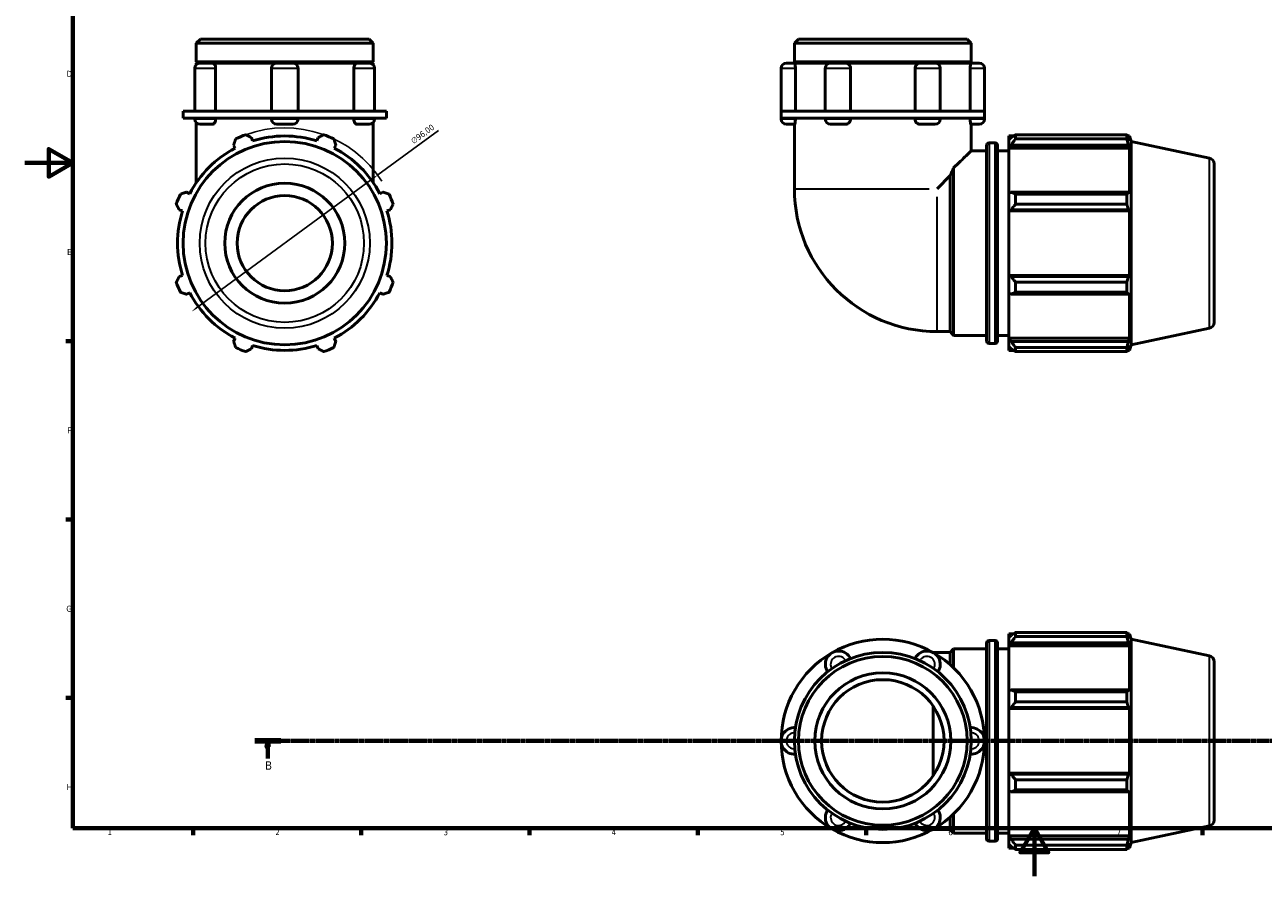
# Model space of a CAD drawing. Header units: millimetres. Extents: x 0 to 931, y 0 to 909.
# Tile 1 of 5: x 0 to 516, y 0 to 355. Entities that reach past the tile are written whole.
import ezdxf

# ---------------------------------------------------------------- set-up
doc = ezdxf.new("R2010")
doc.units = ezdxf.units.MM
doc.linetypes.add('CHAIN', pattern=[0.7087, 0.4724, -0.0591, 0.1181, -0.0591])
for name, color, linetype, lineweight in [('Border (ISO)', 7, 'Continuous', 70), ('Dimension (ISO)', 7, 'Continuous', 25), ('Section Line (ISO)', 7, 'CHAIN', 70), ('Visible (ISO)', 7, 'Continuous', 50), ('Visible Narrow (ISO)', 7, 'Continuous', 35)]:
    doc.layers.add(name, color=color, linetype=linetype, lineweight=lineweight)
doc.styles.add('Label Text (ISO)', font='tahoma.ttf')
doc.styles.add('Note Text (ISO)', font='tahoma.ttf')
doc.dimstyles.new('Default (ISO)', dxfattribs={"dimtxt": 2.5, "dimasz": 2.5, "dimexe": 3.175, "dimexo": 0, "dimgap": 0.762, "dimtad": 1, "dimrnd": 1e-08, "dimzin": 0, "dimtxsty": 'Note Text (ISO)', "dimcen": 0.09, "dimdle": 10, "dimclrd": 256, "dimclre": 256, "dimclrt": 232, "dimazin": 0, "dimtfac": 1.40208, "dimtmove": 0, "dimatfit": 3, "dimfxl": 1, "dimtolj": 1, "dimtzin": 0, "dimlwd": -1, "dimlwe": -1, "dimarcsym": 0})

# ---------------------------------------------------------------- blocks, each defined once
blk = doc.blocks.new('Borders Default Border')
at = {"layer": 'Border (ISO)'}
for p, q in [((20, 222.75), (17.1, 222.75)), ((20, 148.5), (17.1, 148.5)), ((20, 74.25), (17.1, 74.25)), ((70.08, 20), (70.08, 17.1)), ((140.17, 20), (140.17, 17.1)), ((210.25, 20), (210.25, 17.1)), ((280.33, 20), (280.33, 17.1)), ((350.42, 20), (350.42, 17.1)), ((490.58, 20), (490.58, 17.1))]:
    blk.add_line(p, q, dxfattribs=at)
at = {"layer": 'Border (ISO)', "flags": 128}
for points in [[(20, 20), (20, 574), (821, 574), (821, 20), (20, 20)], [(0, 297), (20, 297), (10, 302.77), (10, 291.23), (20, 297)], [(420.5, 0), (420.5, 20), (414.73, 10), (426.27, 10), (420.5, 20)]]:
    blk.add_lwpolyline(points, dxfattribs=at)
at = {"layer": 'Border (ISO)', "color": 232, "true_color": 0xca0064, "char_height": 2.5, "attachment_point": 7, "style": 'Note Text (ISO)'}
for s, insert in [('D', (17.43, 332.88)), ('E', (17.64, 258.63)), ('F', (17.7, 184.38)), ('G', (17.31, 110.08)), ('H', (17.44, 35.88)), ('1', (34.48, 17.1)), ('2', (104.37, 17.1)), ('3', (174.43, 17.05)), ('4', (244.42, 17.1)), ('5', (314.64, 17.05)), ('6', (384.66, 17.05)), ('7', (454.77, 17.1))]:
    blk.add_mtext(s, dxfattribs=dict(at, insert=insert))
blk = doc.blocks.new('2dTransSection0')
at = {"layer": 'Section Line (ISO)', "linetype": 'CHAIN'}
blk.add_line((95.82, 56.35), (728.65, 56.35), dxfattribs=at)
at = {"layer": 'Section Line (ISO)', "linetype": 'Continuous', "lineweight": 140}
blk.add_line((95.82, 56.35), (106.59, 56.35), dxfattribs=at)
at = {"layer": 'Section Line (ISO)', "linetype": 'Continuous'}
for p, q in [((101.21, 56.35), (100.71, 53.85)), ((100.71, 53.85), (101.71, 53.85)), ((101.21, 53.85), (101.21, 56.35)), ((101.71, 53.85), (101.21, 56.35)), ((101.21, 49), (101.21, 53.85))]:
    blk.add_line(p, q, dxfattribs=at)
at = {"layer": 'Section Line (ISO)', "linetype": 'Continuous', "flags": 128}
blk.add_lwpolyline([(101.71, 53.85), (101.21, 56.35), (100.71, 53.85), (101.71, 53.85)], dxfattribs=at)
at = {"layer": 'Section Line (ISO)'}
blk.add_solid([(101.71, 53.85), (101.21, 56.35), (100.71, 53.85), (101.71, 53.85)], dxfattribs=at)
at = {"layer": 'Section Line (ISO)', "insert": (100.14, 44.35), "char_height": 3.5, "attachment_point": 7, "style": 'Label Text (ISO)'}
blk.add_mtext('B', dxfattribs=at)
blk = doc.blocks.new('*D13')
at = {"layer": 'Defpoints', "color": 0, "transparency": 16777216}
for p in [(146.99, 291.99), (69.58, 235.21)]:
    blk.add_point(p, dxfattribs=at)
at = {"layer": 'Dimension (ISO)', "transparency": 16777216}
for p, q in [((146.99, 291.99), (172.32, 310.57)), ((71.59, 236.69), (144.97, 290.51))]:
    blk.add_line(p, q, dxfattribs=at)
blk.add_arc((108.28, 263.6), 48, 32.4703, 109.792, dxfattribs=at)
for points in [[(144.72, 290.85), (145.22, 290.17), (146.99, 291.99)], [(71.35, 237.02), (71.84, 236.35), (69.58, 235.21)]]:
    blk.add_solid(points, dxfattribs=at)
at = {"layer": 'Dimension (ISO)', "color": 232, "true_color": 0xca0064, "transparency": 16777216, "insert": (160.5, 306.83), "char_height": 2.5, "attachment_point": 1, "rotation": 36.2602, "style": 'Note Text (ISO)'}
blk.add_mtext('\\A1;∅96,00', dxfattribs=at)

msp = doc.modelspace()

# ---------------------------------------------------------------- linework, layer by layer
at = {"layer": 'Visible (ISO)'}
for p, q in [((73.155, 348.599), (71.455, 346.9)), ((71.455, 339.099), (71.455, 346.9)), ((145.108, 346.9), (71.455, 346.9)), ((73.155, 348.599), (143.408, 348.599)), ((143.408, 348.599), (145.108, 346.9)), ((145.108, 339.099), (145.108, 346.9)), ((322.255, 348.599), (320.555, 346.9)), ((320.555, 339.099), (320.555, 346.9)), ((394.208, 346.9), (320.555, 346.9)), ((322.255, 348.599), (392.508, 348.599)), ((392.508, 348.599), (394.208, 346.9)), ((394.208, 339.099), (394.208, 346.9)), ((70.865, 336.39), (70.865, 318.599)), ((145.108, 339.099), (71.455, 339.099)), ((71.955, 338.599), (71.455, 339.099)), ((71.455, 338.599), (73.074, 338.599)), ((71.455, 337.893), (71.455, 338.599)), ((73.074, 338.599), (78.173, 338.599)), ((78.173, 338.599), (104.967, 338.599)), ((79.502, 336.39), (79.502, 318.599)), ((102.757, 336.39), (102.757, 318.599)), ((104.967, 338.599), (111.596, 338.599)), ((111.596, 338.599), (138.389, 338.599)), ((113.805, 336.39), (113.805, 318.599)), ((137.061, 318.599), (137.061, 336.39)), ((138.389, 338.599), (143.488, 338.599)), ((143.488, 338.599), (145.108, 338.599)), ((144.608, 338.599), (145.108, 339.099)), ((145.108, 337.893), (145.108, 338.599)), ((145.698, 336.39), (145.698, 318.599)), ((315.031, 336.39), (315.031, 318.599)), ((317.241, 338.599), (320.704, 338.599)), ((394.208, 339.099), (320.555, 339.099)), ((321.055, 338.599), (320.555, 339.099)), ((320.704, 338.599), (335.654, 338.599)), ((320.969, 336.39), (320.969, 318.599)), ((333.444, 336.39), (333.444, 318.599)), ((335.654, 338.599), (341.91, 338.599)), ((341.91, 338.599), (372.853, 338.599)), ((343.946, 336.39), (343.946, 318.599)), ((370.817, 318.599), (370.817, 336.39)), ((372.853, 338.599), (379.109, 338.599)), ((379.109, 338.599), (394.059, 338.599)), ((381.319, 336.39), (381.319, 318.599)), ((393.708, 338.599), (394.208, 339.099)), ((393.794, 318.599), (393.794, 336.39)), ((394.059, 338.599), (397.522, 338.599)), ((399.732, 336.39), (399.732, 318.599)), ((71.605, 318.599), (65.931, 318.599)), ((65.931, 315.599), (65.931, 318.599)), ((71.605, 315.599), (65.931, 315.599)), ((70.865, 315.599), (70.865, 315.309)), ((108.281, 318.599), (71.605, 318.599)), ((108.281, 315.599), (71.605, 315.599)), ((79.502, 315.599), (79.502, 315.309)), ((102.757, 315.599), (102.757, 315.309)), ((144.958, 318.599), (108.281, 318.599)), ((144.958, 315.599), (108.281, 315.599)), ((113.805, 315.599), (113.805, 315.309)), ((137.061, 315.309), (137.061, 315.599)), ((150.632, 318.599), (144.958, 318.599)), ((150.632, 315.599), (144.958, 315.599)), ((145.698, 315.599), (145.698, 315.309)), ((150.632, 315.599), (150.632, 318.599)), ((336.206, 318.599), (315.031, 318.599)), ((315.031, 315.599), (315.031, 318.599)), ((315.031, 315.599), (315.031, 315.309)), ((336.206, 315.599), (315.031, 315.599)), ((320.969, 315.599), (320.969, 315.309)), ((333.444, 315.599), (333.444, 315.309)), ((378.557, 318.599), (336.206, 318.599)), ((378.557, 315.599), (336.206, 315.599)), ((343.946, 315.599), (343.946, 315.309)), ((370.817, 315.309), (370.817, 315.599)), ((399.732, 318.599), (378.557, 318.599)), ((399.732, 315.599), (378.557, 315.599)), ((381.319, 315.599), (381.319, 315.309)), ((393.794, 315.309), (393.794, 315.599)), ((399.732, 315.599), (399.732, 318.599)), ((399.732, 315.599), (399.732, 315.309)), ((71.455, 313.806), (71.455, 288.829)), ((78.173, 313.099), (73.074, 313.099)), ((111.596, 313.099), (104.967, 313.099)), ((143.488, 313.099), (138.389, 313.099)), ((145.108, 313.806), (145.108, 288.829)), ((320.704, 313.099), (317.241, 313.099)), ((320.555, 313.099), (320.555, 286.262)), ((341.91, 313.099), (335.654, 313.099)), ((379.109, 313.099), (372.853, 313.099)), ((397.522, 313.099), (394.059, 313.099)), ((394.208, 313.099), (394.208, 301.999)), ((87.004, 304.473), (87.669, 303.195)), ((94.858, 306.173), (94.425, 307.547)), ((122.138, 307.547), (121.705, 306.173)), ((128.894, 303.195), (129.559, 304.473)), ((400.622, 222.839), (400.622, 304.359)), ((401.622, 305.359), (404.222, 305.359)), ((405.222, 304.359), (405.222, 222.839)), ((409.822, 308.239), (409.822, 306.631)), ((409.822, 308.239), (411.865, 308.239)), ((410.782, 307.547), (409.822, 306.631)), ((409.822, 303.621), (409.822, 306.631)), ((409.822, 303.621), (410.782, 304.473)), ((410.782, 304.473), (459.664, 304.473)), ((412.702, 308.764), (412.702, 307.028)), ((412.702, 308.764), (459.04, 308.764)), ((459.04, 307.028), (412.702, 307.028)), ((459.04, 307.028), (459.04, 308.764)), ((459.312, 308.239), (460.132, 308.239)), ((460.132, 306.173), (459.664, 307.547)), ((459.664, 304.473), (460.132, 303.195)), ((460.882, 305.932), (460.132, 308.239)), ((460.132, 306.173), (460.132, 308.239)), ((460.882, 221.266), (460.882, 305.932)), ((493.401, 299.02), (460.882, 305.932)), ((394.208, 301.999), (400.622, 301.999)), ((405.222, 301.999), (409.822, 301.999)), ((409.822, 303.195), (409.822, 303.621)), ((409.822, 303.195), (409.822, 284.433)), ((409.822, 303.195), (460.132, 303.195)), ((460.132, 284.212), (460.132, 303.195)), ((386.822, 225.199), (386.822, 294.985)), ((495.382, 296.575), (495.382, 230.624)), ((385.501, 291.719), (380.044, 286.262)), ((385.501, 226.773), (385.501, 291.719)), ((68.685, 284.212), (67.408, 284.877)), ((149.155, 284.877), (147.878, 284.212)), ((410.782, 284.877), (409.822, 284.433)), ((409.822, 277.167), (409.822, 284.433)), ((459.664, 284.877), (410.782, 284.877)), ((412.702, 284.043), (412.702, 279.852)), ((412.702, 284.043), (459.04, 284.043)), ((459.04, 279.852), (459.04, 284.043)), ((460.132, 284.212), (459.664, 284.877)), ((459.04, 279.852), (412.702, 279.852)), ((64.334, 277.456), (65.707, 277.023)), ((150.855, 277.023), (152.229, 277.456)), ((409.822, 277.167), (410.782, 277.456)), ((409.822, 277.023), (409.822, 277.167)), ((409.822, 277.023), (409.822, 250.176)), ((409.822, 277.023), (460.132, 277.023)), ((410.782, 277.456), (459.664, 277.456)), ((459.664, 277.456), (460.132, 277.023)), ((460.132, 250.176), (460.132, 277.023)), ((65.707, 250.176), (64.334, 249.743)), ((152.229, 249.743), (150.855, 250.176)), ((409.822, 250.031), (409.822, 250.176)), ((409.822, 250.176), (460.132, 250.176)), ((410.782, 249.743), (409.822, 250.031)), ((409.822, 242.765), (409.822, 250.031)), ((459.664, 249.743), (410.782, 249.743)), ((460.132, 250.176), (459.664, 249.743)), ((67.408, 242.322), (68.685, 242.987)), ((147.878, 242.987), (149.155, 242.322)), ((409.822, 242.765), (410.782, 242.322)), ((409.822, 242.765), (409.822, 224.003)), ((412.702, 247.346), (412.702, 243.156)), ((412.702, 247.346), (459.04, 247.346)), ((459.04, 243.156), (412.702, 243.156)), ((459.04, 243.156), (459.04, 247.346)), ((459.664, 242.322), (460.132, 242.987)), ((460.132, 224.003), (460.132, 242.987)), ((410.782, 242.322), (459.664, 242.322)), ((493.401, 228.178), (460.882, 221.266)), ((87.669, 224.003), (87.004, 222.726)), ((129.559, 222.726), (128.894, 224.003)), ((380.044, 226.773), (385.501, 226.773)), ((385.501, 226.773), (386.822, 225.199)), ((386.822, 225.199), (400.622, 225.199)), ((401.622, 221.839), (404.222, 221.839)), ((405.222, 225.199), (409.822, 225.199)), ((409.822, 223.577), (409.822, 224.003)), ((409.822, 224.003), (460.132, 224.003)), ((409.822, 220.568), (409.822, 223.577)), ((410.782, 222.726), (409.822, 223.577)), ((459.664, 222.726), (410.782, 222.726)), ((460.132, 224.003), (459.664, 222.726)), ((94.425, 219.652), (94.858, 221.025)), ((121.705, 221.025), (122.138, 219.652)), ((409.822, 220.568), (410.782, 219.652)), ((409.822, 220.568), (409.822, 218.959)), ((409.822, 218.959), (411.865, 218.959)), ((412.702, 220.17), (412.702, 218.435)), ((412.702, 220.17), (459.04, 220.17)), ((459.04, 218.435), (412.702, 218.435)), ((459.04, 218.435), (459.04, 220.17)), ((459.312, 218.959), (460.132, 218.959)), ((459.664, 219.652), (460.132, 221.025)), ((460.882, 221.266), (460.132, 218.959)), ((460.132, 218.959), (460.132, 221.025)), ((401.622, 98.11), (404.222, 98.11)), ((409.822, 100.99), (409.822, 99.381)), ((409.822, 100.99), (411.865, 100.99)), ((410.782, 100.297), (409.822, 99.381)), ((409.822, 96.372), (409.822, 99.381)), ((412.702, 101.514), (412.702, 99.778)), ((412.702, 101.514), (459.04, 101.514)), ((459.04, 99.778), (412.702, 99.778)), ((459.04, 99.778), (459.04, 101.514)), ((459.312, 100.99), (460.132, 100.99)), ((460.132, 98.924), (459.664, 100.297)), ((460.882, 98.683), (460.132, 100.99)), ((460.132, 98.924), (460.132, 100.99)), ((460.882, 14.016), (460.882, 98.683)), ((493.401, 91.771), (460.882, 98.683)), ((380.044, 93.176), (378.295, 93.176)), ((380.044, 93.176), (385.501, 93.176)), ((385.501, 93.176), (386.822, 94.75)), ((385.501, 88.017), (385.501, 93.176)), ((386.822, 86.794), (386.822, 94.75)), ((386.822, 94.75), (400.622, 94.75)), ((400.622, 15.59), (400.622, 97.11)), ((405.222, 97.11), (405.222, 15.59)), ((405.222, 94.75), (409.822, 94.75)), ((409.822, 96.372), (410.782, 97.223)), ((409.822, 95.946), (409.822, 96.372)), ((409.822, 95.946), (409.822, 77.184)), ((409.822, 95.946), (460.132, 95.946)), ((410.782, 97.223), (459.664, 97.223)), ((459.664, 97.223), (460.132, 95.946)), ((460.132, 76.962), (460.132, 95.946)), ((495.382, 89.325), (495.382, 23.374)), ((410.782, 77.627), (409.822, 77.184)), ((459.664, 77.627), (410.782, 77.627)), ((460.132, 76.962), (459.664, 77.627)), ((409.822, 69.917), (409.822, 77.184)), ((412.702, 76.793), (412.702, 72.603)), ((412.702, 76.793), (459.04, 76.793)), ((459.04, 72.603), (412.702, 72.603)), ((459.04, 72.603), (459.04, 76.793)), ((378.37, 41.876), (378.37, 70.823)), ((409.822, 69.917), (410.782, 70.206)), ((409.822, 69.773), (409.822, 69.917)), ((409.822, 69.773), (409.822, 42.926)), ((409.822, 69.773), (460.132, 69.773)), ((410.782, 70.206), (459.664, 70.206)), ((459.664, 70.206), (460.132, 69.773)), ((460.132, 42.926), (460.132, 69.773)), ((409.822, 42.782), (409.822, 42.926)), ((409.822, 42.926), (460.132, 42.926)), ((409.822, 35.516), (409.822, 42.782)), ((410.782, 42.493), (409.822, 42.782)), ((459.664, 42.493), (410.782, 42.493)), ((460.132, 42.926), (459.664, 42.493)), ((412.702, 40.097), (412.702, 35.906)), ((412.702, 40.097), (459.04, 40.097)), ((459.04, 35.906), (459.04, 40.097)), ((409.822, 35.516), (409.822, 16.753)), ((409.822, 35.516), (410.782, 35.072)), ((410.782, 35.072), (459.664, 35.072)), ((459.04, 35.906), (412.702, 35.906)), ((459.664, 35.072), (460.132, 35.737)), ((460.132, 16.753), (460.132, 35.737)), ((386.822, 17.95), (386.822, 25.906)), ((385.501, 19.523), (385.501, 24.682)), ((493.401, 20.929), (460.882, 14.016)), ((378.295, 19.523), (380.044, 19.523)), ((380.044, 19.523), (385.501, 19.523)), ((385.501, 19.523), (386.822, 17.95)), ((386.822, 17.95), (400.622, 17.95)), ((405.222, 17.95), (409.822, 17.95)), ((409.822, 16.328), (409.822, 16.753)), ((409.822, 16.753), (460.132, 16.753)), ((409.822, 13.318), (409.822, 16.328)), ((410.782, 15.476), (409.822, 16.328)), ((459.664, 15.476), (410.782, 15.476)), ((460.132, 16.753), (459.664, 15.476)), ((401.622, 14.59), (404.222, 14.59)), ((409.822, 13.318), (409.822, 11.71)), ((409.822, 13.318), (410.782, 12.402)), ((409.822, 11.71), (411.865, 11.71)), ((412.702, 12.921), (412.702, 11.185)), ((412.702, 12.921), (459.04, 12.921)), ((459.04, 11.185), (412.702, 11.185)), ((459.04, 11.185), (459.04, 12.921)), ((459.312, 11.71), (460.132, 11.71)), ((459.664, 12.402), (460.132, 13.776)), ((460.882, 14.016), (460.132, 11.71)), ((460.132, 11.71), (460.132, 13.776))]:
    msp.add_line(p, q, dxfattribs=at)
for centre, radius in [((108.281, 263.599), 42.333), ((108.281, 263.599), 25), ((108.281, 263.599), 19.83), ((357.382, 56.35), 36.826), ((357.382, 56.35), 35.127), ((357.382, 56.35), 28.328), ((357.382, 56.35), 25.495)]:
    msp.add_circle(centre, radius, dxfattribs=at)
for centre, radius, start, end in [((73.074, 336.39), 2.21, 90, 180), ((104.967, 336.39), 2.21, 90, 180), ((111.596, 336.39), 2.21, 0, 90), ((143.488, 336.39), 2.21, 0, 90), ((317.241, 336.39), 2.21, 90, 180), ((335.654, 336.39), 2.21, 90, 180), ((379.109, 336.39), 2.21, 0, 90), ((397.522, 336.39), 2.21, 0, 90), ((73.074, 315.309), 2.21, 180, 270), ((104.967, 315.309), 2.21, 180, 270), ((111.596, 315.309), 2.21, 270, 0), ((143.488, 315.309), 2.21, 270, 0), ((317.241, 315.309), 2.21, 180, 270), ((335.654, 315.309), 2.21, 180, 270), ((379.109, 315.309), 2.21, 270, 0), ((397.522, 315.309), 2.21, 270, 0), ((108.281, 263.599), 48, 109.79198, 115.20802), ((108.281, 263.599), 44.64, 72.5, 107.5), ((108.281, 263.599), 48, 64.79198, 70.20802), ((401.622, 304.359), 1, 90, 180), ((404.222, 304.359), 1, 0, 90), ((108.281, 263.599), 44.64, 117.5, 152.5), ((108.281, 263.599), 44.64, 27.5, 62.5), ((492.882, 296.575), 2.5, 0, 78), ((108.281, 263.599), 48, 154.79198, 160.20802), ((108.281, 263.599), 48, 19.79198, 25.20802), ((380.044, 286.262), 59.489, 180, 270), ((108.281, 263.599), 44.64, 162.5, 197.5), ((108.281, 263.599), 44.64, 342.5, 17.5), ((108.281, 263.599), 48, 199.79198, 205.20802), ((108.281, 263.599), 44.64, 207.5, 242.5), ((108.281, 263.599), 44.64, 297.5, 332.5), ((108.281, 263.599), 48, 334.79198, 340.20802), ((492.882, 230.624), 2.5, 282, 0), ((401.622, 222.839), 1, 180, 270), ((404.222, 222.839), 1, 270, 0), ((108.281, 263.599), 48, 244.79198, 250.20802), ((108.281, 263.599), 44.64, 252.5, 287.5), ((108.281, 263.599), 48, 289.79198, 295.20802), ((357.382, 56.35), 42.35, 60, 120), ((401.622, 97.11), 1, 90, 180), ((404.222, 97.11), 1, 0, 90), ((357.382, 56.35), 42.35, 120, 180), ((338.968, 88.242), 5.524, 25.69878, 214.30122), ((375.795, 88.242), 5.524, 325.69878, 154.30122), ((357.382, 56.35), 42.35, 0, 60), ((492.882, 89.325), 2.5, 0, 78), ((320.555, 56.35), 5.524, 85.69878, 274.30122), ((394.208, 56.35), 5.524, 265.69878, 94.30122), ((357.382, 56.35), 42.35, 180, 240), ((357.382, 56.35), 42.35, 300, 0), ((338.968, 24.457), 5.524, 145.69878, 334.30122), ((375.795, 24.457), 5.524, 205.69878, 34.30122), ((492.882, 23.374), 2.5, 282, 0), ((357.382, 56.35), 42.35, 240, 300), ((401.622, 15.59), 1, 180, 270), ((404.222, 15.59), 1, 270, 0)]:
    msp.add_arc(centre, radius, start, end, dxfattribs=at)
for points, knots in [([(78.173, 338.599), (78.327, 338.599), (78.482, 338.551), (78.79, 338.355), (78.939, 338.202), (79.196, 337.81), (79.301, 337.574), (79.45, 337.051), (79.493, 336.769), (79.501, 336.451), (79.502, 336.42), (79.502, 336.39)], [0.69655474, 0.69655474, 0.69655474, 0.69655474, 0.77664651, 0.77664651, 0.8631055, 0.8631055, 0.9495328, 0.9495328, 1.03575463, 1.03575463, 1.0450276, 1.0450276, 1.0450276, 1.0450276]), ([(137.061, 336.39), (137.061, 336.666), (137.094, 336.941), (137.222, 337.466), (137.319, 337.71), (137.562, 338.125), (137.706, 338.292), (138.02, 338.526), (138.187, 338.59), (138.365, 338.599), (138.377, 338.599), (138.389, 338.599)], [0.34847062, 0.34847062, 0.34847062, 0.34847062, 0.43153148, 0.43153148, 0.51775851, 0.51775851, 0.6041918, 0.6041918, 0.69064688, 0.69064688, 0.69694011, 0.69694011, 0.69694011, 0.69694011]), ([(320.704, 338.599), (320.728, 338.599), (320.755, 338.551), (320.813, 338.355), (320.843, 338.202), (320.898, 337.81), (320.922, 337.574), (320.957, 337.051), (320.967, 336.769), (320.969, 336.451), (320.969, 336.42), (320.969, 336.39)], [0.69655474, 0.69655474, 0.69655474, 0.69655474, 0.77664651, 0.77664651, 0.8631055, 0.8631055, 0.9495328, 0.9495328, 1.03575463, 1.03575463, 1.0450276, 1.0450276, 1.0450276, 1.0450276]), ([(341.91, 338.599), (342.152, 338.599), (342.394, 338.551), (342.87, 338.355), (343.098, 338.202), (343.487, 337.81), (343.646, 337.574), (343.869, 337.051), (343.933, 336.769), (343.945, 336.451), (343.946, 336.42), (343.946, 336.39)], [0.69655474, 0.69655474, 0.69655474, 0.69655474, 0.77664651, 0.77664651, 0.8631055, 0.8631055, 0.9495328, 0.9495328, 1.03575463, 1.03575463, 1.0450276, 1.0450276, 1.0450276, 1.0450276]), ([(370.817, 336.39), (370.817, 336.666), (370.866, 336.941), (371.058, 337.466), (371.204, 337.71), (371.572, 338.125), (371.792, 338.292), (372.275, 338.526), (372.534, 338.59), (372.815, 338.599), (372.834, 338.599), (372.853, 338.599)], [0.34847062, 0.34847062, 0.34847062, 0.34847062, 0.43153148, 0.43153148, 0.51775851, 0.51775851, 0.6041918, 0.6041918, 0.69064688, 0.69064688, 0.69694011, 0.69694011, 0.69694011, 0.69694011]), ([(393.794, 336.39), (393.794, 336.666), (393.802, 336.941), (393.832, 337.466), (393.854, 337.71), (393.907, 338.125), (393.937, 338.292), (393.997, 338.526), (394.027, 338.59), (394.055, 338.599), (394.057, 338.599), (394.059, 338.599)], [0.34847062, 0.34847062, 0.34847062, 0.34847062, 0.43153148, 0.43153148, 0.51775851, 0.51775851, 0.6041918, 0.6041918, 0.69064688, 0.69064688, 0.69694011, 0.69694011, 0.69694011, 0.69694011]), ([(79.502, 315.309), (79.502, 315.032), (79.469, 314.758), (79.341, 314.233), (79.244, 313.989), (79.001, 313.573), (78.856, 313.406), (78.543, 313.173), (78.376, 313.108), (78.198, 313.1), (78.186, 313.099), (78.173, 313.099)], [0.34847062, 0.34847062, 0.34847062, 0.34847062, 0.43153148, 0.43153148, 0.51775851, 0.51775851, 0.6041918, 0.6041918, 0.69064688, 0.69064688, 0.69694011, 0.69694011, 0.69694011, 0.69694011]), ([(138.389, 313.099), (138.236, 313.099), (138.081, 313.147), (137.773, 313.343), (137.624, 313.496), (137.367, 313.889), (137.262, 314.124), (137.112, 314.647), (137.07, 314.929), (137.061, 315.247), (137.061, 315.278), (137.061, 315.309)], [0.69655474, 0.69655474, 0.69655474, 0.69655474, 0.77664651, 0.77664651, 0.8631055, 0.8631055, 0.9495328, 0.9495328, 1.03575463, 1.03575463, 1.0450276, 1.0450276, 1.0450276, 1.0450276]), ([(320.969, 315.309), (320.969, 315.032), (320.962, 314.758), (320.931, 314.233), (320.909, 313.989), (320.856, 313.573), (320.826, 313.406), (320.766, 313.173), (320.736, 313.108), (320.708, 313.1), (320.706, 313.099), (320.704, 313.099)], [0.34847062, 0.34847062, 0.34847062, 0.34847062, 0.43153148, 0.43153148, 0.51775851, 0.51775851, 0.6041918, 0.6041918, 0.69064688, 0.69064688, 0.69694011, 0.69694011, 0.69694011, 0.69694011]), ([(343.946, 315.309), (343.946, 315.032), (343.897, 314.758), (343.705, 314.233), (343.56, 313.989), (343.191, 313.573), (342.972, 313.406), (342.488, 313.173), (342.229, 313.108), (341.948, 313.1), (341.929, 313.099), (341.91, 313.099)], [0.34847062, 0.34847062, 0.34847062, 0.34847062, 0.43153148, 0.43153148, 0.51775851, 0.51775851, 0.6041918, 0.6041918, 0.69064688, 0.69064688, 0.69694011, 0.69694011, 0.69694011, 0.69694011]), ([(372.853, 313.099), (372.611, 313.099), (372.369, 313.147), (371.893, 313.343), (371.666, 313.496), (371.276, 313.889), (371.118, 314.124), (370.894, 314.647), (370.83, 314.929), (370.818, 315.247), (370.817, 315.278), (370.817, 315.309)], [0.69655474, 0.69655474, 0.69655474, 0.69655474, 0.77664651, 0.77664651, 0.8631055, 0.8631055, 0.9495328, 0.9495328, 1.03575463, 1.03575463, 1.0450276, 1.0450276, 1.0450276, 1.0450276]), ([(394.059, 313.099), (394.035, 313.099), (394.008, 313.147), (393.95, 313.343), (393.92, 313.496), (393.865, 313.889), (393.841, 314.124), (393.806, 314.647), (393.796, 314.929), (393.794, 315.247), (393.794, 315.278), (393.794, 315.309)], [0.69655474, 0.69655474, 0.69655474, 0.69655474, 0.77664651, 0.77664651, 0.8631055, 0.8631055, 0.9495328, 0.9495328, 1.03575463, 1.03575463, 1.0450276, 1.0450276, 1.0450276, 1.0450276]), ([(394.208, 301.999), (394.208, 301.999), (394.037, 301.835), (393.34, 301.167), (392.814, 300.664), (391.459, 299.371), (390.629, 298.58), (388.811, 296.857), (387.833, 295.934), (386.822, 294.985)], [5.6071115, 5.6071115, 5.6071115, 5.6071115, 6.2158644, 6.2158644, 6.8246173, 6.8246173, 7.4333702, 7.4333702, 8.0109483, 8.0109483, 8.0109483, 8.0109483]), ([(385.501, 291.719), (385.518, 291.763), (385.536, 291.807), (385.956, 292.881), (386.383, 293.934), (386.822, 294.985)], [14.82963208, 14.82963208, 14.82963208, 14.82963208, 14.84504668, 14.84504668, 15.20680041, 15.20680041, 15.20680041, 15.20680041])]:
    msp.add_open_spline(points, degree=3, knots=knots, dxfattribs=at)
for points, weights in [([(87.004, 304.473), (87.412, 305.724), (87.838, 307.028)], [1.0018218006, 1.00131927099, 1]), ([(92.028, 308.764), (93.251, 308.143), (94.425, 307.547)], [1, 1.00131927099, 1.0018218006]), ([(122.138, 307.547), (123.312, 308.143), (124.535, 308.764)], [1.0018218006, 1.00131927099, 1]), ([(128.725, 307.028), (129.15, 305.724), (129.559, 304.473)], [1, 1.00131927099, 1.0018218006]), ([(412.702, 308.764), (411.703, 308.143), (410.782, 307.547)], [1.01736864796, 1.01229221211, 1.00641886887]), ([(410.782, 304.473), (411.703, 305.724), (412.702, 307.028)], [1.00641886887, 1.01229221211, 1.01736864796]), ([(459.04, 308.764), (459.365, 308.143), (459.664, 307.547)], [1, 1.00131927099, 1.0018218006]), ([(459.664, 304.473), (459.365, 305.724), (459.04, 307.028)], [1.0018218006, 1.00131927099, 1]), ([(64.853, 284.043), (66.156, 284.468), (67.408, 284.877)], [1, 1.00131927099, 1.0018218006]), ([(149.155, 284.877), (150.406, 284.468), (151.71, 284.043)], [1.0018218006, 1.00131927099, 1]), ([(412.702, 284.043), (411.703, 284.468), (410.782, 284.877)], [1.01736864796, 1.01229221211, 1.00641886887]), ([(459.04, 284.043), (459.365, 284.468), (459.664, 284.877)], [1, 1.00131927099, 1.0018218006]), ([(64.334, 277.456), (63.738, 278.63), (63.117, 279.852)], [1.0018218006, 1.00131927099, 1]), ([(153.446, 279.852), (152.825, 278.63), (152.229, 277.456)], [1, 1.00131927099, 1.0018218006]), ([(410.782, 277.456), (411.703, 278.63), (412.702, 279.852)], [1.00641886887, 1.01229221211, 1.01736864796]), ([(459.664, 277.456), (459.365, 278.63), (459.04, 279.852)], [1.0018218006, 1.00131927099, 1]), ([(63.117, 247.346), (63.738, 248.569), (64.334, 249.743)], [1, 1.00131927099, 1.0018218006]), ([(152.229, 249.743), (152.825, 248.569), (153.446, 247.346)], [1.0018218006, 1.00131927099, 1]), ([(412.702, 247.346), (411.703, 248.569), (410.782, 249.743)], [1.01736864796, 1.01229221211, 1.00641886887]), ([(459.04, 247.346), (459.365, 248.569), (459.664, 249.743)], [1, 1.00131927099, 1.0018218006]), ([(67.408, 242.322), (66.156, 242.73), (64.853, 243.156)], [1.0018218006, 1.00131927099, 1]), ([(151.71, 243.156), (150.406, 242.73), (149.155, 242.322)], [1, 1.00131927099, 1.0018218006]), ([(410.782, 242.322), (411.703, 242.73), (412.702, 243.156)], [1.00641886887, 1.01229221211, 1.01736864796]), ([(459.664, 242.322), (459.365, 242.73), (459.04, 243.156)], [1.0018218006, 1.00131927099, 1]), ([(87.838, 220.17), (87.412, 221.474), (87.004, 222.726)], [1, 1.00131927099, 1.0018218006]), ([(129.559, 222.726), (129.15, 221.474), (128.725, 220.17)], [1.0018218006, 1.00131927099, 1]), ([(412.702, 220.17), (411.703, 221.474), (410.782, 222.726)], [1.01736864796, 1.01229221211, 1.00641886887]), ([(459.04, 220.17), (459.365, 221.474), (459.664, 222.726)], [1, 1.00131927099, 1.0018218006]), ([(94.425, 219.652), (93.251, 219.056), (92.028, 218.435)], [1.0018218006, 1.00131927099, 1]), ([(124.535, 218.435), (123.312, 219.056), (122.138, 219.652)], [1, 1.00131927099, 1.0018218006]), ([(410.782, 219.652), (411.703, 219.056), (412.702, 218.435)], [1.00641886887, 1.01229221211, 1.01736864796]), ([(459.664, 219.652), (459.365, 219.056), (459.04, 218.435)], [1.0018218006, 1.00131927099, 1]), ([(412.702, 101.514), (411.703, 100.893), (410.782, 100.297)], [1.01736864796, 1.01229221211, 1.00641886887]), ([(410.782, 97.223), (411.703, 98.475), (412.702, 99.778)], [1.00641886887, 1.01229221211, 1.01736864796]), ([(459.04, 101.514), (459.365, 100.893), (459.664, 100.297)], [1, 1.00131927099, 1.0018218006]), ([(459.664, 97.223), (459.365, 98.475), (459.04, 99.778)], [1.0018218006, 1.00131927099, 1]), ([(412.702, 76.793), (411.703, 77.219), (410.782, 77.627)], [1.01736864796, 1.01229221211, 1.00641886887]), ([(459.04, 76.793), (459.365, 77.219), (459.664, 77.627)], [1, 1.00131927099, 1.0018218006]), ([(410.782, 70.206), (411.703, 71.38), (412.702, 72.603)], [1.00641886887, 1.01229221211, 1.01736864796]), ([(459.664, 70.206), (459.365, 71.38), (459.04, 72.603)], [1.0018218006, 1.00131927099, 1]), ([(412.702, 40.097), (411.703, 41.319), (410.782, 42.493)], [1.01736864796, 1.01229221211, 1.00641886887]), ([(459.04, 40.097), (459.365, 41.319), (459.664, 42.493)], [1, 1.00131927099, 1.0018218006]), ([(410.782, 35.072), (411.703, 35.481), (412.702, 35.906)], [1.00641886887, 1.01229221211, 1.01736864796]), ([(459.664, 35.072), (459.365, 35.481), (459.04, 35.906)], [1.0018218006, 1.00131927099, 1]), ([(412.702, 12.921), (411.703, 14.225), (410.782, 15.476)], [1.01736864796, 1.01229221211, 1.00641886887]), ([(459.04, 12.921), (459.365, 14.225), (459.664, 15.476)], [1, 1.00131927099, 1.0018218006]), ([(410.782, 12.402), (411.703, 11.806), (412.702, 11.185)], [1.00641886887, 1.01229221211, 1.01736864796]), ([(459.664, 12.402), (459.365, 11.806), (459.04, 11.185)], [1.0018218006, 1.00131927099, 1])]:
    msp.add_rational_spline(points, weights, degree=2, dxfattribs=at)
at = {"layer": 'Visible Narrow (ISO)'}
for p, q in [((78.989, 336.39), (70.897, 336.39)), ((113.737, 336.39), (102.825, 336.39)), ((145.666, 336.39), (137.573, 336.39)), ((320.515, 336.39), (315.05, 336.39)), ((343.579, 336.39), (333.494, 336.39)), ((381.269, 336.39), (371.184, 336.39)), ((399.713, 336.39), (394.248, 336.39)), ((70.897, 315.309), (78.989, 315.309)), ((102.825, 315.309), (113.737, 315.309)), ((137.573, 315.309), (145.666, 315.309)), ((315.05, 315.309), (320.515, 315.309)), ((333.494, 315.309), (343.579, 315.309)), ((371.184, 315.309), (381.269, 315.309)), ((394.248, 315.309), (399.713, 315.309)), ((401.622, 304.845), (401.622, 222.353)), ((404.222, 222.353), (404.222, 304.845)), ((493.401, 228.614), (493.401, 298.584)), ((320.785, 286.262), (376.668, 286.262)), ((380.044, 227.002), (380.044, 282.885)), ((380.044, 92.228), (380.044, 93.173)), ((401.622, 97.595), (401.622, 15.104)), ((404.222, 15.104), (404.222, 97.595)), ((493.401, 21.365), (493.401, 91.334)), ((380.044, 19.526), (380.044, 20.471))]:
    msp.add_line(p, q, dxfattribs=at)
for radius in [35.421, 32.976]:
    msp.add_circle((108.281, 263.599), radius, dxfattribs=at)
for centre, start, end in [((338.968, 88.242), 36.67874, 203.32126), ((375.795, 88.242), 336.67874, 143.32126), ((320.555, 56.35), 96.67874, 263.32126), ((394.208, 56.35), 276.67874, 83.32126), ((338.968, 24.457), 156.67874, 323.32126), ((375.795, 24.457), 216.67874, 23.32126)]:
    msp.add_arc(centre, 3.314, start, end, dxfattribs=at)

# ---------------------------------------------------------------- block references
msp.add_blockref('Borders Default Border', (0, 0))
at = {"layer": 'Section Line (ISO)'}
msp.add_blockref('2dTransSection0', (0, 0), dxfattribs=at)

# ---------------------------------------------------------------- dimensions: what is measured, and where the dimension line sits
at = {"layer": 'Dimension (ISO)'}
dim = msp.add_diameter_dim_2p(p1=(69.577, 235.209), p2=(146.986, 291.989), dimstyle='Default (ISO)', override={"dimdec": 2, "dimlfac": 1, "dimtp": 0, "dimtm": 0, "dimtdec": 2, "dimatfit": 2}, dxfattribs=at)
dim.commit()
dim.dimension.update_dxf_attribs({"geometry": '*D13', "text_midpoint": (167.277, 306.873), "dimtype": 163})

doc.saveas('drawing.dxf')
